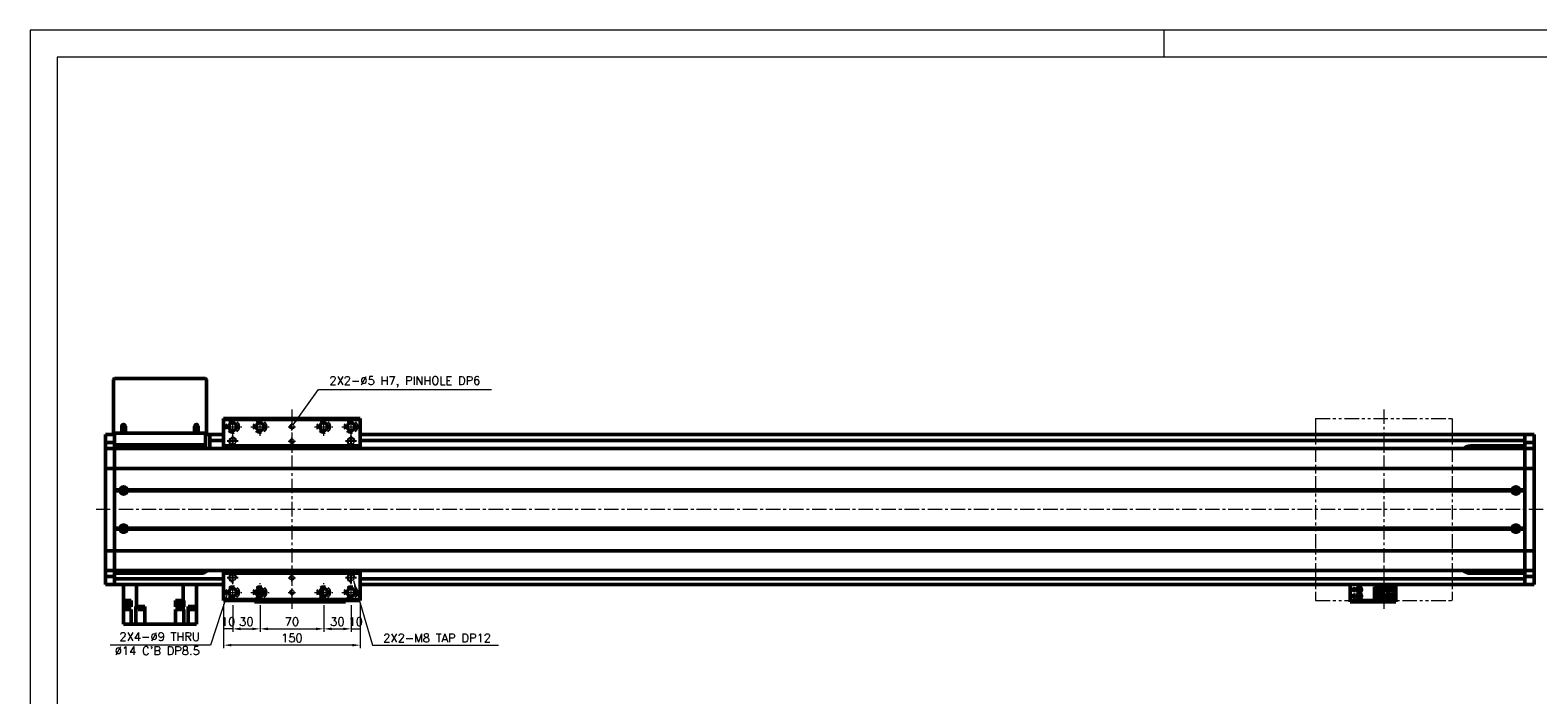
# Model space of a CAD drawing. Header units: millimetres. Extents: x 46891 to 51038, y 6223 to 10291.
# Tile 4 of 5: x 48547 to 50203, y 9560 to 10291. Entities that reach past the tile are written whole.
import ezdxf

# ---------------------------------------------------------------- set-up
doc = ezdxf.new("R2010")
doc.units = ezdxf.units.MM
doc.header["$LTSCALE"] = 0.5
for name, pattern in [('CENTER', [50.8, 31.75, -6.35, 6.35, -6.35]), ('HIDDENX2', [19.05, 12.7, -6.35]), ('PHANTOM', [63.5, 31.75, -6.35, 6.35, -6.35, 6.35, -6.35])]:
    doc.linetypes.add(name, pattern=pattern)
doc.layers.get('0').update_dxf_attribs({"lineweight": 20})
doc.layers.add('1', color=1, linetype='CENTER', lineweight=13)
doc.layers.add('외형선(ISO)', color=7, linetype='Continuous', lineweight=50)
for name, color, linetype in [('2', 2, 'HIDDENX2'), ('C', 1, 'CENTER'), ('DIM', 4, 'Continuous')]:
    doc.layers.add(name, color=color, linetype=linetype)
doc.styles.add('DSR TEXT', font='romans.shx', dxfattribs={"bigfont": 'whgtxt.shx'})
doc.styles.get("Standard").update_dxf_attribs({"font": 'romans.shx', "bigfont": 'whgtxt.shx'})
doc.dimstyles.new('DSR', dxfattribs={"dimscale": 2, "dimtxt": 3, "dimasz": 3, "dimexe": 0.5, "dimexo": 0.5, "dimgap": 0.5, "dimtad": 1, "dimdsep": 46, "dimtxsty": 'Standard', "dimcen": 2.5, "dimclrd": 4, "dimclre": 4, "dimclrt": 2, "dimadec": 0, "dimazin": 2, "dimtfac": 1, "dimtmove": 0, "dimatfit": 3, "dimfxl": 0, "dimlwd": -1, "dimlwe": -1, "dimarcsym": 0})

# ---------------------------------------------------------------- blocks, each defined once
blk = doc.blocks.new('A$C1C1952E1')
at = {"color": 1}
blk.add_lwpolyline([(0, 0), (420, 0), (420, 297), (0, 297)], close=True, dxfattribs=at)
at = {"color": 3}
blk.add_lwpolyline([(5, 5), (415, 5), (415, 292), (5, 292)], close=True, dxfattribs=at)
blk = doc.blocks.new('A$C33E56CC6')
h = blk.add_hatch()
h.set_pattern_fill('ANSI31', color=256, style=0)
h.set_pattern_definition([(45, (-7065.45672, -6508.5399), (-0.0883883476, 0.0883883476), [])])
h.paths.add_polyline_path([(4, 6.5, 0.414214), (1.5, 4), (4, 4)])
h.paths.add_polyline_path([(6.5, 4), (4, 4), (4, 1.5, 0.414214)])
blk.add_circle((4, 4), 2.5)
at = {"layer": '1'}
for p, q in [((0, 4), (8, 4)), ((4, 0), (4, 8))]:
    blk.add_line(p, q, dxfattribs=at)
blk = doc.blocks.new('tap8')
blk.add_circle((0, 0), 3.4)
at = {"layer": 'C', "color": 1, "linetype": 'CENTER'}
for p, q in [((-6, 0), (6, 0)), ((0, -6), (0, 6))]:
    blk.add_line(p, q, dxfattribs=at)
at = {"layer": 'DIM', "color": 3}
blk.add_arc((0, 0), 4, 263.8455, 189.4314, dxfattribs=at)
blk = doc.blocks.new('*D90')
at = {"color": 1, "linetype": 'ByBlock'}
for p, q in [((48759.3, 9660), (48759.3, 9629.6)), ((48769.3, 9659), (48769.3, 9629.6)), ((48769.3, 9632.9), (48759.3, 9632.9))]:
    blk.add_line(p, q, dxfattribs=at)
at = {"layer": 'Defpoints', "color": 0}
for p in [(48759.3, 9664), (48769.3, 9663), (48759.3, 9632.9)]:
    blk.add_point(p, dxfattribs=at)
at = {"color": 3, "insert": (48764.3, 9640.8), "char_height": 9.24, "attachment_point": 5, "style": 'DSR TEXT'}
blk.add_mtext('10', dxfattribs=at)
blk = doc.blocks.new('*D91')
at = {"color": 1, "linetype": 'ByBlock'}
for p, q in [((48769.3, 9659), (48769.3, 9629.6)), ((48799.3, 9659), (48799.3, 9629.6)), ((48777.9, 9632.9), (48790.7, 9632.9))]:
    blk.add_line(p, q, dxfattribs=at)
at = {"color": 1}
for points in [[(48777.9, 9634.3), (48777.9, 9631.4), (48769.3, 9632.9)], [(48790.7, 9634.3), (48790.7, 9631.4), (48799.3, 9632.9)]]:
    blk.add_solid(points, dxfattribs=at)
at = {"layer": 'Defpoints', "color": 0}
for p in [(48769.3, 9663), (48799.3, 9663), (48799.3, 9632.9)]:
    blk.add_point(p, dxfattribs=at)
at = {"color": 3, "insert": (48784.3, 9640.8), "char_height": 9.24, "attachment_point": 5, "style": 'DSR TEXT'}
blk.add_mtext('30', dxfattribs=at)
blk = doc.blocks.new('*D92')
at = {"color": 1, "linetype": 'ByBlock'}
for p, q in [((48799.3, 9659), (48799.3, 9629.6)), ((48869.3, 9659), (48869.3, 9629.6)), ((48807.9, 9632.9), (48860.7, 9632.9))]:
    blk.add_line(p, q, dxfattribs=at)
at = {"color": 1}
for points in [[(48807.9, 9634.3), (48807.9, 9631.4), (48799.3, 9632.9)], [(48860.7, 9634.3), (48860.7, 9631.4), (48869.3, 9632.9)]]:
    blk.add_solid(points, dxfattribs=at)
at = {"layer": 'Defpoints', "color": 0}
for p in [(48799.3, 9663), (48869.3, 9663), (48869.3, 9632.9)]:
    blk.add_point(p, dxfattribs=at)
at = {"color": 3, "insert": (48834.3, 9640.8), "char_height": 9.24, "attachment_point": 5, "style": 'DSR TEXT'}
blk.add_mtext('70', dxfattribs=at)
blk = doc.blocks.new('*D93')
at = {"color": 1, "linetype": 'ByBlock'}
for p, q in [((48869.3, 9659), (48869.3, 9629.6)), ((48899.3, 9659), (48899.3, 9629.6)), ((48877.9, 9632.9), (48890.7, 9632.9))]:
    blk.add_line(p, q, dxfattribs=at)
at = {"color": 1}
for points in [[(48877.9, 9634.3), (48877.9, 9631.4), (48869.3, 9632.9)], [(48890.7, 9634.3), (48890.7, 9631.4), (48899.3, 9632.9)]]:
    blk.add_solid(points, dxfattribs=at)
at = {"layer": 'Defpoints', "color": 0}
for p in [(48869.3, 9663), (48899.3, 9663), (48899.3, 9632.9)]:
    blk.add_point(p, dxfattribs=at)
at = {"color": 3, "insert": (48884.3, 9640.8), "char_height": 9.24, "attachment_point": 5, "style": 'DSR TEXT'}
blk.add_mtext('30', dxfattribs=at)
blk = doc.blocks.new('*D94')
at = {"color": 1, "linetype": 'ByBlock'}
for p, q in [((48899.3, 9659), (48899.3, 9629.6)), ((48909.3, 9660), (48909.3, 9629.6)), ((48899.3, 9632.9), (48909.3, 9632.9))]:
    blk.add_line(p, q, dxfattribs=at)
at = {"layer": 'Defpoints', "color": 0}
for p in [(48899.3, 9663), (48909.3, 9664), (48909.3, 9632.9)]:
    blk.add_point(p, dxfattribs=at)
at = {"color": 3, "insert": (48904.3, 9640.8), "char_height": 9.24, "attachment_point": 5, "style": 'DSR TEXT'}
blk.add_mtext('10', dxfattribs=at)
blk = doc.blocks.new('*D95')
at = {"color": 1, "linetype": 'ByBlock'}
for p, q in [((48759.3, 9660), (48759.3, 9611.7)), ((48909.3, 9660), (48909.3, 9611.7)), ((48900.7, 9615), (48767.9, 9615))]:
    blk.add_line(p, q, dxfattribs=at)
at = {"color": 1}
for points in [[(48767.9, 9616.4), (48767.9, 9613.6), (48759.3, 9615)], [(48900.7, 9616.4), (48900.7, 9613.6), (48909.3, 9615)]]:
    blk.add_solid(points, dxfattribs=at)
at = {"layer": 'Defpoints', "color": 0}
for p in [(48759.3, 9664), (48909.3, 9664), (48759.3, 9615)]:
    blk.add_point(p, dxfattribs=at)
at = {"color": 3, "insert": (48834.3, 9622.9), "char_height": 9.24, "attachment_point": 5, "style": 'DSR TEXT'}
blk.add_mtext('150', dxfattribs=at)

msp = doc.modelspace()

# ---------------------------------------------------------------- linework, layer by layer
at = {"color": 1}
msp.add_line((49792.37032, 10290.76982), (49792.37032, 10261.11032), dxfattribs=at)
at = {"color": 6, "linetype": 'PHANTOM'}
for p, q in [((49959.29456, 9864.00571), (50109.29456, 9864.00571)), ((49959.29456, 9864.00571), (49959.29456, 9664.00571)), ((50109.29456, 9864.00571), (50109.29456, 9664.00571)), ((49959.29456, 9664.00571), (50109.29456, 9664.00571))]:
    msp.add_line(p, q, dxfattribs=at)
at = {"layer": '1'}
for p, q in [((48769.29456, 9845.00571), (48769.29456, 9865.00571)), ((48799.29456, 9845.00571), (48799.29456, 9865.00571)), ((48834.29456, 9874.00571), (48834.29456, 9654.00571)), ((48869.29456, 9845.00571), (48869.29456, 9865.00571)), ((48899.29456, 9845.00571), (48899.29456, 9865.00571)), ((50034.29456, 9874.00571), (50034.29456, 9654.00571)), ((48759.29456, 9855.00571), (48779.29456, 9855.00571)), ((48789.29456, 9855.00571), (48809.29456, 9855.00571)), ((48859.29456, 9855.00571), (48879.29456, 9855.00571)), ((48889.29456, 9855.00571), (48909.29456, 9855.00571)), ((50209.29456, 9764.00571), (48619.29456, 9764.00571)), ((48769.29456, 9663.00571), (48769.29456, 9683.00571)), ((48799.29456, 9663.00571), (48799.29456, 9683.00571)), ((48869.29456, 9663.00571), (48869.29456, 9683.00571)), ((48899.29456, 9663.00571), (48899.29456, 9683.00571)), ((48759.29456, 9673.00571), (48779.29456, 9673.00571)), ((48789.29456, 9673.00571), (48809.29456, 9673.00571)), ((48859.29456, 9673.00571), (48879.29456, 9673.00571)), ((48889.29456, 9673.00571), (48909.29456, 9673.00571))]:
    msp.add_line(p, q, dxfattribs=at)
at = {"layer": '2'}
for centre in [(48769.29456, 9855.00571), (48799.29456, 9855.00571), (48869.29456, 9855.00571), (48899.29456, 9855.00571), (48769.29456, 9673.00571), (48799.29456, 9673.00571), (48869.29456, 9673.00571), (48899.29456, 9673.00571)]:
    msp.add_circle(centre, 7, dxfattribs=at)
at = {"layer": '외형선(ISO)'}
for p, q in [((48739.29456, 9908.00571), (48639.29456, 9908.00571)), ((48638.29456, 9907.00571), (48638.29456, 9848.00571)), ((48740.29456, 9848.00571), (48740.29456, 9907.00571)), ((48759.29456, 9863.00571), (48759.29456, 9864.00571)), ((48759.29456, 9864.00571), (48909.29456, 9864.00571)), ((48759.29456, 9863.00571), (48909.29456, 9863.00571)), ((48759.29456, 9834.00571), (48759.29456, 9863.00571)), ((48909.29456, 9864.00571), (48909.29456, 9863.00571)), ((48909.29456, 9863.00571), (48909.29456, 9834.00571)), ((48629.29456, 9846.50571), (48629.29456, 9843.50571)), ((48639.29456, 9846.50571), (48629.29456, 9846.50571)), ((48629.29456, 9840.56611), (48629.29456, 9843.50571)), ((48639.29456, 9848.00571), (48638.29456, 9848.00571)), ((48639.29456, 9848.00571), (48639.29456, 9835.00571)), ((48647.29456, 9848.00571), (48639.29456, 9848.00571)), ((48647.29456, 9848.00571), (48647.29456, 9855.50571)), ((48651.29456, 9848.00571), (48647.29456, 9848.00571)), ((48651.29456, 9855.50571), (48651.29456, 9848.00571)), ((48727.29456, 9848.00571), (48651.29456, 9848.00571)), ((48727.29456, 9848.00571), (48727.29456, 9855.50571)), ((48731.29456, 9848.00571), (48727.29456, 9848.00571)), ((48731.29456, 9855.50571), (48731.29456, 9848.00571)), ((48739.29456, 9848.00571), (48731.29456, 9848.00571)), ((48739.29456, 9835.00571), (48739.29456, 9848.00571)), ((48740.29456, 9848.00571), (48739.29456, 9848.00571)), ((48739.29456, 9846.50571), (48744.29456, 9846.50571)), ((48744.29456, 9843.50571), (48744.29456, 9846.50571)), ((48744.29456, 9846.50571), (48759.29456, 9846.50571)), ((48744.29456, 9843.50571), (48744.29456, 9841.00571)), ((48909.29456, 9846.50571), (50189.29456, 9846.50571)), ((50189.29456, 9843.50571), (50189.29456, 9846.50571)), ((50189.29456, 9846.50571), (50199.29456, 9846.50571)), ((50189.29456, 9846.50571), (50189.29456, 9843.50571)), ((50189.29456, 9843.50571), (50189.29456, 9841.00571)), ((50189.29456, 9840.56611), (50189.29456, 9843.50571)), ((50199.29456, 9843.50571), (50199.29456, 9846.50571)), ((50199.29456, 9843.50571), (50199.29456, 9840.56611)), ((48629.29456, 9837.76607), (48629.29456, 9840.56611)), ((48629.29456, 9831.07237), (48629.29456, 9837.76607)), ((48639.29456, 9837.76607), (48629.29456, 9837.76607)), ((48629.29456, 9831.00571), (48629.29456, 9831.07237)), ((48639.29456, 9831.07237), (48629.29456, 9831.07237)), ((48629.29456, 9831.00571), (48629.29456, 9828.30936)), ((48639.29456, 9831.00571), (48629.29456, 9831.00571)), ((48629.29456, 9828.30936), (48629.29456, 9809.70123)), ((48639.29456, 9831.98485), (48639.29456, 9835.00571)), ((48639.29456, 9835.00571), (48739.29456, 9835.00571)), ((48639.29456, 9831.98485), (48639.29456, 9831.07237)), ((48639.29456, 9831.07237), (48639.29456, 9831.00571)), ((48639.29456, 9828.30936), (48639.29456, 9831.00571)), ((50189.29456, 9831.00571), (48639.29456, 9831.00571)), ((48639.29456, 9831.00571), (48639.29456, 9828.30936)), ((48639.29456, 9809.70123), (48639.29456, 9828.30936)), ((48639.29456, 9828.30936), (48639.29456, 9809.70123)), ((48682.89143, 9835.00571), (48682.89143, 9831.00571)), ((48695.69768, 9831.00571), (48695.69768, 9835.00571)), ((48739.29456, 9835.00571), (48739.29456, 9831.00571)), ((48744.29456, 9840.00571), (48744.29456, 9841.00571)), ((48744.29456, 9840.00571), (48744.29456, 9836.00571)), ((48744.29456, 9840.00571), (48759.29456, 9840.00571)), ((48744.29456, 9836.00571), (48744.29456, 9831.00571)), ((48759.29456, 9831.00571), (48759.29456, 9834.00571)), ((48759.29456, 9834.00571), (48909.29456, 9834.00571)), ((48909.29456, 9840.00571), (50189.29456, 9840.00571)), ((48909.29456, 9834.00571), (48909.29456, 9831.00571)), ((50129.29456, 9834.00571), (50189.29456, 9834.00571)), ((50189.29456, 9837.76607), (50189.29456, 9840.56611)), ((50189.29456, 9831.07237), (50189.29456, 9837.76607)), ((50189.29456, 9837.76607), (50199.29456, 9837.76607)), ((50189.29456, 9831.00571), (50189.29456, 9831.07237)), ((50189.29456, 9831.07237), (50199.29456, 9831.07237)), ((50189.29456, 9831.00571), (50189.29456, 9828.30936)), ((50189.29456, 9831.00571), (50199.29456, 9831.00571)), ((50189.29456, 9828.30936), (50189.29456, 9831.00571)), ((50189.29456, 9828.30936), (50189.29456, 9809.70123)), ((50189.29456, 9809.70123), (50189.29456, 9828.30936)), ((50199.29456, 9840.56611), (50199.29456, 9837.76607)), ((50199.29456, 9837.76607), (50199.29456, 9831.07237)), ((50199.29456, 9831.07237), (50199.29456, 9831.00571)), ((50199.29456, 9828.30936), (50199.29456, 9831.00571)), ((50199.29456, 9809.70123), (50199.29456, 9828.30936)), ((48629.29456, 9809.23312), (48629.29456, 9809.70123)), ((48629.29456, 9809.23312), (48629.29456, 9807.23312)), ((48639.29456, 9809.23312), (48629.29456, 9809.23312)), ((48639.29456, 9809.70123), (48639.29456, 9809.23312)), ((48639.29456, 9809.23312), (48639.29456, 9809.70123)), ((48639.29456, 9807.23312), (48639.29456, 9809.23312)), ((50189.29456, 9809.23312), (48639.29456, 9809.23312)), ((48639.29456, 9809.23312), (48639.29456, 9807.23312)), ((50189.29456, 9809.23312), (50189.29456, 9809.70123)), ((50189.29456, 9809.70123), (50189.29456, 9809.23312)), ((50189.29456, 9809.23312), (50189.29456, 9807.23312)), ((50189.29456, 9809.23312), (50199.29456, 9809.23312)), ((50189.29456, 9807.23312), (50189.29456, 9809.23312)), ((50199.29456, 9809.70123), (50199.29456, 9809.23312)), ((50199.29456, 9807.23312), (50199.29456, 9809.23312)), ((48629.29456, 9720.7783), (48629.29456, 9807.23312)), ((48639.29456, 9807.23312), (48639.29456, 9720.7783)), ((48639.29456, 9785.50571), (48639.29456, 9807.23312)), ((50189.29456, 9720.7783), (50189.29456, 9807.23312)), ((50189.29456, 9807.23312), (50189.29456, 9785.50571)), ((50199.29456, 9807.23312), (50199.29456, 9720.7783)), ((48645.32593, 9785.50571), (48639.29456, 9785.50571)), ((48645.79456, 9785.00571), (48639.29456, 9785.00571)), ((48645.32593, 9784.50571), (48639.29456, 9784.50571)), ((48639.29456, 9743.50571), (48639.29456, 9784.50571)), ((48648.01877, 9784.00571), (48650.57035, 9784.00571)), ((50175.79456, 9785.00571), (48652.79456, 9785.00571)), ((50175.32593, 9785.50571), (48653.26318, 9785.50571)), ((50175.32593, 9784.50571), (48653.26318, 9784.50571)), ((50189.29456, 9785.00571), (50182.79456, 9785.00571)), ((50189.29456, 9785.50571), (50183.26318, 9785.50571)), ((50189.29456, 9784.50571), (50183.26318, 9784.50571)), ((50189.29456, 9784.50571), (50189.29456, 9743.50571)), ((48645.32593, 9743.50571), (48639.29456, 9743.50571)), ((48645.79456, 9743.00571), (48639.29456, 9743.00571)), ((48645.32593, 9742.50571), (48639.29456, 9742.50571)), ((48639.29456, 9720.7783), (48639.29456, 9742.50571)), ((48648.01877, 9744.00571), (48650.57035, 9744.00571)), ((50175.79456, 9743.00571), (48652.79456, 9743.00571)), ((50175.32593, 9743.50571), (48653.26318, 9743.50571)), ((50175.32593, 9742.50571), (48653.26318, 9742.50571)), ((50189.29456, 9743.00571), (50182.79456, 9743.00571)), ((50189.29456, 9743.50571), (50183.26318, 9743.50571)), ((50189.29456, 9742.50571), (50183.26318, 9742.50571)), ((50189.29456, 9742.50571), (50189.29456, 9720.7783)), ((48629.29456, 9720.7783), (48629.29456, 9718.7783)), ((48629.29456, 9718.31019), (48629.29456, 9718.7783)), ((48639.29456, 9718.7783), (48629.29456, 9718.7783)), ((48629.29456, 9718.31019), (48629.29456, 9699.70207)), ((48639.29456, 9718.7783), (48639.29456, 9720.7783)), ((48639.29456, 9720.7783), (48639.29456, 9718.7783)), ((48639.29456, 9718.7783), (48639.29456, 9718.31019)), ((50189.29456, 9718.7783), (48639.29456, 9718.7783)), ((48639.29456, 9718.31019), (48639.29456, 9718.7783)), ((48639.29456, 9699.70207), (48639.29456, 9718.31019)), ((48639.29456, 9718.31019), (48639.29456, 9699.70207)), ((50189.29456, 9720.7783), (50189.29456, 9718.7783)), ((50189.29456, 9718.7783), (50189.29456, 9720.7783)), ((50189.29456, 9718.31019), (50189.29456, 9718.7783)), ((50189.29456, 9718.7783), (50199.29456, 9718.7783)), ((50189.29456, 9718.7783), (50189.29456, 9718.31019)), ((50189.29456, 9718.31019), (50189.29456, 9699.70207)), ((50189.29456, 9699.70207), (50189.29456, 9718.31019)), ((50199.29456, 9718.7783), (50199.29456, 9720.7783)), ((50199.29456, 9718.7783), (50199.29456, 9718.31019)), ((50199.29456, 9699.70207), (50199.29456, 9718.31019)), ((48629.29456, 9699.70207), (48629.29456, 9697.00571)), ((48629.29456, 9696.93906), (48629.29456, 9697.00571)), ((48639.29456, 9697.00571), (48629.29456, 9697.00571)), ((48629.29456, 9690.24535), (48629.29456, 9696.93906)), ((48639.29456, 9696.93906), (48629.29456, 9696.93906)), ((48639.29456, 9697.00571), (48639.29456, 9699.70207)), ((48639.29456, 9699.70207), (48639.29456, 9697.00571)), ((48639.29456, 9697.00571), (48639.29456, 9696.93906)), ((50189.29456, 9697.00571), (48639.29456, 9697.00571)), ((48639.29456, 9696.93906), (48639.29456, 9690.24535)), ((48734.29456, 9694.00571), (48639.29456, 9694.00571)), ((48759.29456, 9694.00571), (48759.29456, 9697.00571)), ((48759.29456, 9665.00571), (48759.29456, 9694.00571)), ((48909.29456, 9694.00571), (48759.29456, 9694.00571)), ((48909.29456, 9697.00571), (48909.29456, 9694.00571)), ((48909.29456, 9694.00571), (48909.29456, 9665.00571)), ((50189.29456, 9694.00571), (50129.29456, 9694.00571)), ((50189.29456, 9699.70207), (50189.29456, 9697.00571)), ((50189.29456, 9697.00571), (50189.29456, 9699.70207)), ((50189.29456, 9696.93906), (50189.29456, 9697.00571)), ((50189.29456, 9697.00571), (50199.29456, 9697.00571)), ((50189.29456, 9690.24535), (50189.29456, 9696.93906)), ((50189.29456, 9696.93906), (50199.29456, 9696.93906)), ((50199.29456, 9697.00571), (50199.29456, 9699.70207)), ((50199.29456, 9697.00571), (50199.29456, 9696.93906)), ((50199.29456, 9696.93906), (50199.29456, 9690.24535)), ((48629.29456, 9687.44531), (48629.29456, 9690.24535)), ((48639.29456, 9690.24535), (48629.29456, 9690.24535)), ((48629.29456, 9684.50571), (48629.29456, 9687.44531)), ((48629.29456, 9684.50571), (48629.29456, 9681.50571)), ((48639.29456, 9681.50571), (48629.29456, 9681.50571)), ((48639.29456, 9690.24535), (48639.29456, 9687.44531)), ((48639.29456, 9688.00571), (48759.29456, 9688.00571)), ((48639.29456, 9687.44531), (48639.29456, 9684.50571)), ((48639.29456, 9684.50571), (48639.29456, 9687.00571)), ((48639.29456, 9684.50571), (48639.29456, 9681.50571)), ((48639.29456, 9681.50571), (48639.29456, 9684.50571)), ((48639.29456, 9681.50571), (48759.29456, 9681.50571)), ((48649.29456, 9664.00571), (48649.29456, 9681.50571)), ((48663.62837, 9681.50571), (48663.62837, 9657.50571)), ((48714.96074, 9681.50571), (48714.96074, 9664.00571)), ((48729.29456, 9681.50571), (48729.29456, 9657.50571)), ((48866.49456, 9675.30573), (48866.49456, 9676.20298)), ((48909.29456, 9688.00571), (50189.29456, 9688.00571)), ((48909.29456, 9681.50571), (50189.29456, 9681.50571)), ((49997.29456, 9681.50571), (49997.29456, 9679.50573)), ((49997.29456, 9664.60573), (49997.29456, 9679.50573)), ((50024.09456, 9679.20573), (50033.29456, 9679.20573)), ((50024.09456, 9678.40573), (50024.09456, 9679.20573)), ((50032.39456, 9678.40573), (50024.09456, 9678.40573)), ((50024.09456, 9677.90573), (50024.09456, 9678.40573)), ((50024.09456, 9677.90573), (50024.09456, 9675.30573)), ((50031.89456, 9677.90573), (50024.09456, 9677.90573)), ((50032.39456, 9678.40573), (50031.89456, 9677.90573)), ((50031.89456, 9667.10573), (50031.89456, 9677.90573)), ((50032.39456, 9666.60573), (50032.39456, 9678.40573)), ((50033.29456, 9679.20574), (50033.29456, 9675.50574)), ((50033.29456, 9679.20574), (50039.29456, 9679.20574)), ((50035.69456, 9677.70574), (50036.29456, 9676.50574)), ((50035.89456, 9677.70574), (50035.69456, 9677.70574)), ((50035.89456, 9678.10574), (50035.89456, 9677.70574)), ((50036.69456, 9678.10574), (50035.89456, 9678.10574)), ((50036.29456, 9676.50574), (50036.89456, 9677.70574)), ((50036.69456, 9677.70574), (50036.69456, 9678.10574)), ((50036.89456, 9677.70574), (50036.69456, 9677.70574)), ((50039.29456, 9679.20574), (50039.29456, 9675.50574)), ((50044.79456, 9679.20572), (50039.29456, 9679.20572)), ((50046.79456, 9677.20572), (50046.79456, 9667.80572)), ((50047.29456, 9679.50573), (50047.29456, 9681.50571)), ((50047.29456, 9679.50573), (50047.29456, 9664.60573)), ((50189.29456, 9687.44531), (50189.29456, 9690.24535)), ((50189.29456, 9690.24535), (50199.29456, 9690.24535)), ((50189.29456, 9684.50571), (50189.29456, 9687.44531)), ((50189.29456, 9687.00571), (50189.29456, 9684.50571)), ((50189.29456, 9681.50571), (50189.29456, 9684.50571)), ((50189.29456, 9684.50571), (50189.29456, 9681.50571)), ((50189.29456, 9681.50571), (50199.29456, 9681.50571)), ((50199.29456, 9690.24535), (50199.29456, 9687.44531)), ((50199.29456, 9687.44531), (50199.29456, 9684.50571)), ((50199.29456, 9681.50571), (50199.29456, 9684.50571)), ((48649.07466, 9664.00571), (48649.29456, 9664.00571)), ((48649.07466, 9664.00571), (48649.07466, 9663.00571)), ((48656.67466, 9663.00571), (48649.07466, 9663.00571)), ((48657.73362, 9664.00571), (48649.29456, 9664.00571)), ((48649.29456, 9662.00571), (48649.29456, 9663.00571)), ((48649.29456, 9662.00571), (48649.29456, 9657.00571)), ((48649.29456, 9662.00571), (48649.37466, 9662.00571)), ((48649.37466, 9663.00571), (48649.37466, 9660.40571)), ((48656.37466, 9660.40571), (48649.37466, 9660.40571)), ((48656.37466, 9663.00571), (48656.37466, 9660.40571)), ((48657.69456, 9662.00571), (48656.37466, 9662.00571)), ((48656.67466, 9664.00571), (48656.67466, 9663.00571)), ((48657.69456, 9662.00571), (48657.73362, 9662.00571)), ((48657.69456, 9662.00571), (48657.69456, 9657.00571)), ((48657.73362, 9662.00571), (48657.73362, 9664.00571)), ((48706.49313, 9662.00571), (48706.49313, 9664.00571)), ((48709.73125, 9664.00571), (48706.49313, 9664.00571)), ((48706.49313, 9662.00571), (48706.49456, 9662.00571)), ((48706.49456, 9662.00571), (48706.49456, 9657.00571)), ((48707.50517, 9662.00571), (48706.49456, 9662.00571)), ((48707.20517, 9664.00571), (48707.20517, 9663.00571)), ((48714.80517, 9663.00571), (48707.20517, 9663.00571)), ((48707.50517, 9663.00571), (48707.50517, 9660.40571)), ((48714.50517, 9660.40571), (48707.50517, 9660.40571)), ((48709.73125, 9664.00571), (48712.2791, 9664.00571)), ((48714.96074, 9664.00571), (48712.2791, 9664.00571)), ((48714.50517, 9663.00571), (48714.50517, 9660.40571)), ((48714.50517, 9662.00571), (48715.6165, 9662.00571)), ((48714.80517, 9664.00571), (48714.80517, 9663.00571)), ((48715.61919, 9664.00571), (48714.96074, 9664.00571)), ((48715.6165, 9662.00571), (48715.61919, 9662.00571)), ((48715.6165, 9662.00571), (48715.6165, 9657.00571)), ((48715.61919, 9664.00571), (48715.61919, 9662.00571)), ((48729.29456, 9664.00571), (48729.51446, 9664.00571)), ((48729.51446, 9663.00571), (48729.29456, 9663.00571)), ((48729.51446, 9664.00571), (48729.51446, 9663.00571)), ((48759.29456, 9664.00571), (48759.29456, 9665.00571)), ((48909.29456, 9665.00571), (48759.29456, 9665.00571)), ((48759.29456, 9664.00571), (48909.29456, 9664.00571)), ((48793.29456, 9664.00571), (48793.29456, 9662.50575)), ((48793.29456, 9662.50573), (48793.29456, 9662.50575)), ((48793.29456, 9662.50573), (48843.29456, 9662.50573)), ((48796.29456, 9662.50576), (48840.29456, 9662.50576)), ((48843.29456, 9662.50575), (48843.29456, 9664.00571)), ((48843.29456, 9664.00571), (48843.29456, 9662.50575)), ((48843.29456, 9662.50573), (48843.29456, 9662.50575)), ((48843.29456, 9662.50573), (48893.29456, 9662.50573)), ((48846.29456, 9662.50576), (48890.29456, 9662.50576)), ((48865.19456, 9674.12486), (48865.19456, 9671.88656)), ((48866.49456, 9675.30573), (48865.7207, 9675.30573)), ((48866.49456, 9669.80845), (48866.49456, 9675.30573)), ((48893.29456, 9662.50575), (48893.29456, 9664.00571)), ((48909.29456, 9665.00571), (48909.29456, 9664.00571)), ((49997.29456, 9664.10575), (49997.29456, 9664.60573)), ((49997.29456, 9664.10575), (49997.29456, 9662.50575)), ((49997.29456, 9662.50573), (49997.29456, 9662.50575)), ((49997.29456, 9662.50573), (50047.29456, 9662.50573)), ((50000.29456, 9664.10576), (50044.29456, 9664.10576)), ((50000.29456, 9662.50576), (50044.29456, 9662.50576)), ((50024.09456, 9675.30573), (50024.09456, 9669.70573)), ((50030.29456, 9675.30573), (50024.09456, 9675.30573)), ((50024.09456, 9669.70573), (50024.09456, 9667.10573)), ((50024.09456, 9669.70573), (50030.29456, 9669.70573)), ((50024.09456, 9666.60573), (50024.09456, 9667.10573)), ((50024.09456, 9667.10573), (50031.89456, 9667.10573)), ((50024.09456, 9666.60573), (50032.39456, 9666.60573)), ((50024.09456, 9665.80573), (50024.09456, 9666.60573)), ((50024.09456, 9665.80573), (50033.29456, 9665.80573)), ((50024.09456, 9665.80572), (50039.29456, 9665.80572)), ((50025.39456, 9669.70573), (50025.39456, 9675.30573)), ((50025.89456, 9674.95573), (50025.89456, 9675.30573)), ((50030.29456, 9674.95573), (50025.89456, 9674.95573)), ((50025.89456, 9674.95572), (50025.89456, 9670.05572)), ((50025.89456, 9670.05573), (50030.29456, 9670.05573)), ((50025.89456, 9669.70573), (50025.89456, 9670.05573)), ((50028.69456, 9673.30573), (50026.85456, 9673.30573)), ((50026.85456, 9673.30573), (50026.85456, 9671.70573)), ((50026.85456, 9671.70573), (50028.69456, 9671.70573)), ((50028.69456, 9671.70573), (50028.69456, 9673.30573)), ((50030.29456, 9669.70573), (50030.29456, 9675.30573)), ((50032.39456, 9666.60573), (50031.89456, 9667.10573)), ((50033.29456, 9675.50574), (50039.29456, 9675.50574)), ((50033.29456, 9669.50574), (50033.29456, 9675.50573)), ((50033.79456, 9675.50573), (50033.29456, 9675.50573)), ((50033.29456, 9669.50574), (50033.29456, 9665.80574)), ((50033.29456, 9669.50574), (50039.29456, 9669.50574)), ((50033.29456, 9665.80574), (50039.29456, 9665.80574)), ((50033.79456, 9675.50573), (50034.09456, 9675.50573)), ((50033.79456, 9669.50574), (50033.79456, 9675.50573)), ((50034.09456, 9675.50573), (50038.49456, 9675.50573)), ((50034.09456, 9675.50573), (50034.09456, 9669.50574)), ((50035.69456, 9668.10574), (50036.29456, 9666.90574)), ((50035.89456, 9668.10574), (50035.69456, 9668.10574)), ((50035.89456, 9668.50574), (50035.89456, 9668.10574)), ((50036.69456, 9668.50574), (50035.89456, 9668.50574)), ((50036.29456, 9666.90574), (50036.89456, 9668.10574)), ((50036.69456, 9668.10574), (50036.69456, 9668.50574)), ((50036.89456, 9668.10574), (50036.69456, 9668.10574)), ((50038.49456, 9669.50574), (50038.49456, 9675.50573)), ((50038.49456, 9675.50573), (50038.79456, 9675.50573)), ((50039.29456, 9675.50573), (50038.79456, 9675.50573)), ((50038.79456, 9675.50573), (50038.79456, 9669.50574)), ((50039.29456, 9669.50574), (50039.29456, 9675.50573)), ((50039.29456, 9669.50574), (50039.29456, 9665.80574)), ((50039.29456, 9665.80574), (50039.29456, 9665.80572)), ((50044.79456, 9665.80572), (50039.29456, 9665.80572)), ((50047.29456, 9664.60573), (50047.29456, 9664.10575)), ((50047.29456, 9662.50575), (50047.29456, 9664.10575)), ((48649.29456, 9657.00571), (48649.29456, 9654.00571)), ((48649.29456, 9657.00571), (48657.69456, 9657.00571)), ((48649.29456, 9638.00571), (48649.29456, 9654.00571)), ((48657.69456, 9654.00571), (48649.29456, 9654.00571)), ((48657.69456, 9654.00571), (48657.69456, 9638.00571)), ((48662.92745, 9657.50571), (48662.92745, 9638.00571)), ((48662.92745, 9657.50571), (48662.96189, 9657.50571)), ((48663.62837, 9657.50571), (48662.96189, 9657.50571)), ((48663.62837, 9657.50571), (48672.59456, 9657.50571)), ((48665.09598, 9657.00571), (48665.09598, 9657.50571)), ((48671.09598, 9657.00571), (48665.09598, 9657.00571)), ((48665.14598, 9656.30571), (48665.14598, 9657.00571)), ((48671.04598, 9656.30571), (48665.14598, 9656.30571)), ((48665.34598, 9654.30571), (48665.34598, 9656.30571)), ((48670.84598, 9654.30571), (48665.34598, 9654.30571)), ((48670.84598, 9654.30571), (48670.84598, 9656.30571)), ((48671.04598, 9656.30571), (48671.04598, 9657.00571)), ((48671.09598, 9657.00571), (48671.09598, 9657.50571)), ((48672.59456, 9657.50571), (48672.59456, 9638.00571)), ((48706.49456, 9657.00571), (48714.96074, 9657.00571)), ((48706.49456, 9638.00571), (48706.49456, 9654.00571)), ((48706.49456, 9654.00571), (48714.96074, 9654.00571)), ((48714.96074, 9657.00571), (48714.96074, 9654.00571)), ((48714.96074, 9657.00571), (48715.6165, 9657.00571)), ((48715.6165, 9654.00571), (48714.96074, 9654.00571)), ((48715.6165, 9654.00571), (48715.6165, 9638.00571)), ((48720.39456, 9657.50571), (48720.39456, 9638.00571)), ((48720.39456, 9657.50571), (48720.7384, 9657.50571)), ((48729.29456, 9657.50571), (48720.7384, 9657.50571)), ((48721.8555, 9657.00571), (48721.8555, 9657.50571)), ((48727.8555, 9657.00571), (48721.8555, 9657.00571)), ((48721.9055, 9656.30571), (48721.9055, 9657.00571)), ((48727.8055, 9656.30571), (48721.9055, 9656.30571)), ((48722.1055, 9654.30571), (48722.1055, 9656.30571)), ((48727.6055, 9654.30571), (48722.1055, 9654.30571)), ((48727.6055, 9654.30571), (48727.6055, 9656.30571)), ((48727.8055, 9656.30571), (48727.8055, 9657.00571)), ((48727.8555, 9657.00571), (48727.8555, 9657.50571)), ((48729.29456, 9657.50571), (48729.29456, 9638.00571)), ((48653.69456, 9638.00571), (48649.29456, 9638.00571)), ((48653.69456, 9638.00571), (48657.69456, 9638.00571)), ((48657.85071, 9638.00571), (48657.69456, 9638.00571)), ((48657.85071, 9638.00571), (48662.92745, 9638.00571)), ((48668.09456, 9638.00571), (48662.92745, 9638.00571)), ((48668.09456, 9638.00571), (48672.59456, 9638.00571)), ((48706.49456, 9638.00571), (48672.59456, 9638.00571)), ((48706.49456, 9638.00571), (48710.49456, 9638.00571)), ((48715.6165, 9638.00571), (48710.49456, 9638.00571)), ((48715.62723, 9638.00571), (48715.6165, 9638.00571)), ((48715.62723, 9638.00571), (48720.39456, 9638.00571)), ((48720.39456, 9638.00571), (48724.89456, 9638.00571)), ((48729.29456, 9638.00571), (48724.89456, 9638.00571))]:
    msp.add_line(p, q, dxfattribs=at)
for centre, radius in [((48769.29456, 9855.00571), 4.25), ((48799.29456, 9855.00571), 4.25), ((48869.29456, 9855.00571), 4.25), ((48899.29456, 9855.00571), 4.25), ((48649.29456, 9855.50571), 1.2295), ((48729.29456, 9855.50571), 1.2295), ((48649.29456, 9785.00571), 2.25), ((48649.29456, 9785.00571), 1.621), ((50179.29456, 9785.00571), 2.25), ((50179.29456, 9785.00571), 1.621), ((48649.29456, 9743.00571), 2.25), ((48649.29456, 9743.00571), 1.621), ((50179.29456, 9743.00571), 2.25), ((50179.29456, 9743.00571), 1.621), ((48769.29456, 9673.00571), 4.25), ((48799.29456, 9673.00571), 4.25), ((48869.29456, 9673.00571), 4.25), ((48899.29456, 9673.00571), 4.25), ((50001.29456, 9676.00572), 1.2295), ((50007.29456, 9676.00572), 2.5), ((50043.29456, 9676.00572), 1.75), ((50043.29456, 9676.00572), 1.2295), ((50001.29456, 9669.00572), 1.2295), ((50007.29456, 9669.00572), 2.5), ((50043.29456, 9669.00572), 1.75), ((50043.29456, 9669.00572), 1.2295)]:
    msp.add_circle(centre, radius, dxfattribs=at)
for centre, radius, start, end in [((48639.29456, 9907.00571), 1, 90, 180), ((48739.29456, 9907.00571), 1, 0, 90), ((48649.29456, 9855.50571), 2, 0, 180), ((48729.29456, 9855.50571), 2, 0, 180), ((48782.29456, 9829.00571), 4.75, 24.90105547, 155.09894453), ((48782.29456, 9829.00571), 2.75, 46.65822603, 133.34177397), ((48814.29456, 9829.00571), 4.75, 24.90105547, 155.09894453), ((48814.29456, 9829.00571), 2.75, 46.65822603, 133.34177397), ((48854.29456, 9829.00571), 4.75, 24.90105547, 155.09894453), ((48854.29456, 9829.00571), 2.75, 46.65822603, 133.34177397), ((48886.29456, 9829.00571), 4.75, 24.90105547, 155.09894453), ((48886.29456, 9829.00571), 2.75, 46.65822603, 133.34177397), ((50129.29456, 9824.00571), 10, 90, 135.57299615), ((48649.29456, 9785.00571), 4, 7.18075578, 172.81924422), ((48649.29456, 9785.00571), 4, 187.18075578, 352.81924422), ((50179.29456, 9785.00571), 4, 7.18075578, 172.81924422), ((50179.29456, 9785.00571), 4, 187.18075578, 352.81924422), ((48649.29456, 9743.00571), 4, 7.18075578, 172.81924422), ((48649.29456, 9743.00571), 4, 187.18075589, 352.81924411), ((50179.29456, 9743.00571), 4, 7.18075578, 172.81924422), ((50179.29456, 9743.00571), 4, 187.18075589, 352.81924411), ((48734.29456, 9704.00571), 10, 270, 315.57299586), ((48782.29456, 9699.00571), 4.75, 204.90106926, 335.09893074), ((48782.29456, 9699.00571), 2.75, 226.65825749, 313.34174251), ((48814.29456, 9699.00571), 4.75, 204.90106926, 335.09893074), ((48814.29456, 9699.00571), 2.75, 226.65825749, 313.34174251), ((48854.29456, 9699.00571), 4.75, 204.90106926, 335.09893074), ((48854.29456, 9699.00571), 2.75, 226.65825749, 313.34174251), ((48886.29456, 9699.00571), 4.75, 204.90106926, 335.09893074), ((48886.29456, 9699.00571), 2.75, 226.65825749, 313.34174251), ((50129.29456, 9704.00571), 10, 224.42700414, 270), ((48797.29456, 9676.00572), 1.2295, 190.08092555, 57.29915034), ((48803.29456, 9676.00572), 2.5, 158.70666341, 275.03319341), ((50044.79456, 9677.20572), 2, 0, 90), ((48797.29456, 9669.00572), 1.2295, 351.71394728, 135.15591191), ((48803.29456, 9669.00572), 2.5, 90.53966862, 179.46037945), ((50044.79456, 9667.80572), 2, 270, 0)]:
    msp.add_arc(centre, radius, start, end, dxfattribs=at)
for centre, major_axis, start_param, end_param in [((48796.29456, 9662.50575), (-3, 0), 4.7122113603, 6.2828300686), ((48840.29456, 9662.50575), (3, 0), 6.2830075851, 7.853981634), ((48846.29456, 9662.50575), (-3, 0), 4.7122039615, 6.2828152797), ((48890.29456, 9662.50575), (3, 0), 6.2830001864, 7.853981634), ((50000.29456, 9664.10575), (-3, 0), 4.7123889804, 6.2830073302), ((50000.29456, 9662.50575), (-3, 0), 4.7122113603, 6.2828300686), ((50044.29456, 9662.50575), (3, 0), 6.2830075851, 7.853981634), ((50044.29456, 9664.10575), (3, 0), 6.2828305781, 7.8538042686)]:
    msp.add_ellipse(centre, major_axis=major_axis, ratio=0.00001, start_param=start_param, end_param=end_param, dxfattribs=at)
for points in [[(48645.79456, 9785.00571), (48645.56024, 9785.24003), (48645.32593, 9785.50571)], [(48645.32593, 9784.50571), (48645.56024, 9784.7714), (48645.79456, 9785.00571)], [(48653.26318, 9785.50571), (48653.02887, 9785.24003), (48652.79456, 9785.00571)], [(48652.79456, 9785.00571), (48653.02887, 9784.7714), (48653.26318, 9784.50571)], [(50175.79456, 9785.00571), (50175.56024, 9785.24003), (50175.32593, 9785.50571)], [(50175.32593, 9784.50571), (50175.56024, 9784.7714), (50175.79456, 9785.00571)], [(50183.26318, 9785.50571), (50183.02887, 9785.24003), (50182.79456, 9785.00571)], [(50182.79456, 9785.00571), (50183.02887, 9784.7714), (50183.26318, 9784.50571)], [(48645.79456, 9743.00571), (48645.56024, 9743.24003), (48645.32593, 9743.50571)], [(48645.32593, 9742.50571), (48645.56024, 9742.7714), (48645.79456, 9743.00571)], [(48653.26318, 9743.50571), (48653.02887, 9743.24003), (48652.79456, 9743.00571)], [(48652.79456, 9743.00571), (48653.02887, 9742.7714), (48653.26318, 9742.50571)], [(50175.79456, 9743.00571), (50175.56024, 9743.24003), (50175.32593, 9743.50571)], [(50175.32593, 9742.50571), (50175.56024, 9742.7714), (50175.79456, 9743.00571)], [(50183.26318, 9743.50571), (50183.02887, 9743.24003), (50182.79456, 9743.00571)], [(50182.79456, 9743.00571), (50183.02887, 9742.7714), (50183.26318, 9742.50571)]]:
    msp.add_open_spline(points, degree=2, dxfattribs=at)

# ---------------------------------------------------------------- block references
at = {"xscale": 5.931900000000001, "yscale": 5.931900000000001, "zscale": 5.931900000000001}
msp.add_blockref('A$C1C1952E1', (48546.67132, 8528.99552), dxfattribs=at)
for p in [(48830.29455, 9851.00571), (48830.29455, 9835.00571), (48830.29455, 9685.00571), (48830.29455, 9669.00571)]:
    msp.add_blockref('A$C33E56CC6', p)
at = {"rotation": 90}
for p in [(48769.29456, 9839.00571), (48899.29456, 9839.00571), (48769.29456, 9689.00571), (48899.29456, 9689.00571)]:
    msp.add_blockref('tap8', p, dxfattribs=at)

# ---------------------------------------------------------------- texts
at = {"color": 3, "char_height": 9.24, "style": 'DSR TEXT'}
for s, insert, attachment_point in [('2X2-%%C5 H7, PINHOLE DP6', (48875.484, 9910.32913), 1), ("2X4-%%C9 THRU\\P%%C14 C'B DP8.5", (48733.09581, 9628.86789), 3), ('2X2-M8 TAP DP12', (48934.65657, 9627.49426), 1)]:
    msp.add_mtext(s, dxfattribs=dict(at, insert=insert, attachment_point=attachment_point))

# ---------------------------------------------------------------- dimensions: what is measured, and where the dimension line sits
for base, p1, p2, picture, middle in [((48759.29456, 9632.87867), (48769.29456, 9663.00571), (48759.29456, 9664.00571), '*D90', (48764.29456, 9640.79867)), ((48759.29456, 9615.01845), (48909.29456, 9664.00571), (48759.29456, 9664.00571), '*D95', (48834.29456, 9622.93845)), ((48799.29456, 9632.87867), (48769.29456, 9663.00571), (48799.29456, 9663.00571), '*D91', (48784.29456, 9640.79867)), ((48869.29456, 9632.87867), (48799.29456, 9663.00571), (48869.29456, 9663.00571), '*D92', (48834.29456, 9640.79867)), ((48899.29456, 9632.87867), (48869.29456, 9663.00571), (48899.29456, 9663.00571), '*D93', (48884.29456, 9640.79867)), ((48909.29456, 9632.87867), (48899.29456, 9663.00571), (48909.29456, 9664.00571), '*D94', (48904.29456, 9640.79867))]:
    dim = msp.add_linear_dim(base=base, p1=p1, p2=p2, dimstyle='DSR', override={"dimscale": 3.3, "dimtxt": 2.8, "dimasz": 2.600136, "dimexe": 1, "dimexo": 1.2, "dimgap": 1, "dimdec": 4, "dimtxsty": 'DSR TEXT', "dimclrd": 1, "dimclre": 1, "dimclrt": 3, "dimtdec": 4, "dimtix": 1})
    dim.commit()
    dim.dimension.update_dxf_attribs({"geometry": picture, "text_midpoint": middle})

# ---------------------------------------------------------------- leaders
at = {"annotation_type": 0, "has_hookline": 1}
for points, hookline_direction, text_width in [([(48835.859, 9856.95572), (48863.60355, 9896.02913), (48872.184, 9896.02913)], 0, 178.0625), ([(48901.87385, 9685.94838), (48922.77612, 9614.95426), (48931.35657, 9614.95426)], 0, 126.775), ([(48762.93662, 9670.07713), (48744.97626, 9615.03537), (48736.39581, 9615.03537)], 1, 98.615)]:
    msp.add_leader(points, dimstyle='DSR', override={"dimscale": 3.3, "dimtxt": 2.8, "dimasz": 2.600136, "dimexe": 1, "dimexo": 1.2, "dimgap": 1, "dimdec": 4, "dimtxsty": 'DSR TEXT', "dimclrd": 1, "dimclre": 1, "dimclrt": 3, "dimtdec": 4, "dimtix": 1}, dxfattribs=dict(at, hookline_direction=hookline_direction, text_width=text_width))

doc.saveas('drawing.dxf')
